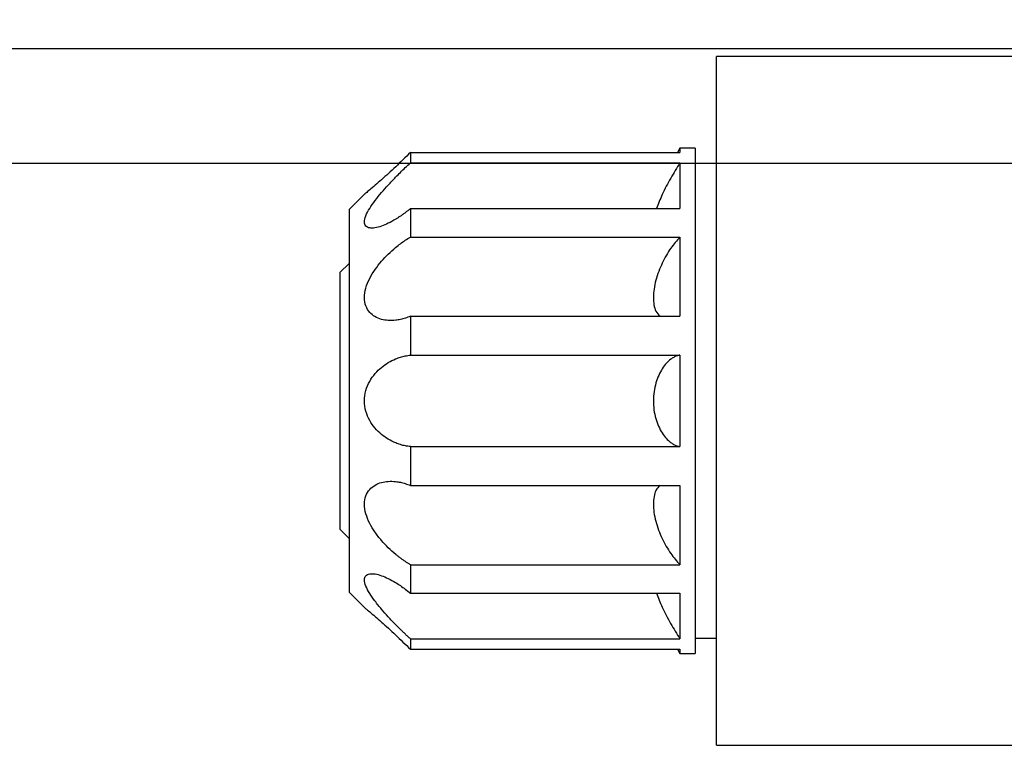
# Model space of a CAD drawing. Header units: inches. Extents: x 0.7 to 32.2, y 0.7 to 24.8.
# Tile 4 of 18: x 7 to 9.6, y 19.8 to 21.7. Entities that reach past the tile are written whole.
import ezdxf

# ---------------------------------------------------------------- set-up
doc = ezdxf.new("R2010")
doc.units = ezdxf.units.IN
doc.header["$LTSCALE"] = 3
doc.header["$MEASUREMENT"] = 0
doc.linetypes.add('SLD-Solid', pattern=[0])
doc.layers.add('DIMENSIONS', color=140, linetype='SLD-Solid', lineweight=25)
doc.styles.add('SLDTEXTSTYLE0', font='TXT', dxfattribs={"width": 0.7})
doc.dimstyles.new('SLDDIMSTYLE4', dxfattribs={"dimtxt": 0.254883, "dimasz": 0.39, "dimexe": 0, "dimexo": 0.0625, "dimgap": 0.063721, "dimtad": 0, "dimtih": 1, "dimtoh": 1, "dimrnd": 1e-09, "dimzin": 0, "dimdsep": 46, "dimtxsty": 'SLDTEXTSTYLE0', "dimsah": 1, "dimcen": 0.09, "dimadec": 0, "dimazin": 0, "dimtfac": 1, "dimtmove": 0, "dimatfit": 0, "dimfxl": 0, "dimfrac": 2, "dimtolj": 1, "dimtzin": 12, "dimarcsym": 0})
doc.dimstyles.new('SLDDIMSTYLE5', dxfattribs={"dimtxt": 0.254883, "dimasz": 0.39, "dimexe": 0, "dimexo": 0.0625, "dimgap": 0.063721, "dimtad": 0, "dimtih": 1, "dimtoh": 1, "dimrnd": 1e-09, "dimdsep": 46, "dimtxsty": 'SLDTEXTSTYLE0', "dimsah": 1, "dimcen": 0.09, "dimadec": 0, "dimazin": 2, "dimtfac": 1, "dimtmove": 0, "dimatfit": 0, "dimfxl": 0, "dimfrac": 2, "dimtolj": 1, "dimtzin": 12, "dimarcsym": 0})

# ---------------------------------------------------------------- blocks, each defined once
blk = doc.blocks.new('_D_10')
at = {"layer": 'DIMENSIONS'}
for p, q in [((4.9373, 22.8091), (4.8517, 22.8091)), ((4.8517, 22.8091), (4.8517, 22.404)), ((5.4827, 22.8091), (5.5683, 22.8091)), ((5.5683, 22.8091), (5.5683, 22.404)), ((5.9423, 22.8091), (6.6923, 22.8091)), ((6.6923, 22.8091), (6.6923, 21.597)), ((4.8517, 22.404), (4.9373, 22.404)), ((5.5683, 22.404), (5.4827, 22.404)), ((10.6604, 21.597), (6.3173, 21.597)), ((11.1014, 21.3017), (6.3173, 21.3017)), ((6.6923, 21.3017), (6.6923, 20.5517))]:
    blk.add_line(p, q, dxfattribs=at)
for points in [[(6.6923, 21.597), (6.7523, 21.987), (6.6323, 21.987)], [(6.6923, 21.3017), (6.6323, 20.9117), (6.7523, 20.9117)]]:
    blk.add_solid(points, dxfattribs=at)
at = {"layer": 'DIMENSIONS', "char_height": 0.25, "attachment_point": 1, "style": 'SLDTEXTSTYLE0'}
for s, insert in [('0.30', (4.8313, 23.1884)), ('7.5', (4.9373, 22.7263))]:
    blk.add_mtext(s, dxfattribs=dict(at, insert=insert))
blk = doc.blocks.new('_D_11')
at = {"layer": 'DIMENSIONS'}
for p, q in [((10.8104, 21.747), (10.8104, 22.8398)), ((11.2514, 21.7288), (11.2514, 22.8398)), ((8.933, 22.4648), (8.8474, 22.4648)), ((8.8474, 22.4648), (8.8474, 22.0597)), ((9.6904, 22.4648), (9.776, 22.4648)), ((9.776, 22.4648), (9.776, 22.0597)), ((10.8104, 22.4648), (10.0358, 22.4648)), ((11.2514, 22.4648), (12.0014, 22.4648)), ((8.8474, 22.0597), (8.933, 22.0597)), ((9.776, 22.0597), (9.6904, 22.0597))]:
    blk.add_line(p, q, dxfattribs=at)
for points in [[(10.8104, 22.4648), (10.4204, 22.5248), (10.4204, 22.4048)], [(11.2514, 22.4648), (11.6414, 22.4048), (11.6414, 22.5248)]]:
    blk.add_solid(points, dxfattribs=at)
at = {"layer": 'DIMENSIONS', "char_height": 0.25, "attachment_point": 1, "style": 'SLDTEXTSTYLE0'}
for s, insert in [('0.44', (8.933, 22.8441)), ('11.2', (8.933, 22.382))]:
    blk.add_mtext(s, dxfattribs=dict(at, insert=insert))

msp = doc.modelspace()

# ---------------------------------------------------------------- linework, layer by layer
for p, q in [((10.8104, 21.5773), (8.8419, 21.5773)), ((8.8419, 19.8056), (8.8419, 21.5773)), ((8.0545, 21.3303), (8.0545, 21.3035)), ((8.0545, 21.3303), (8.7475, 21.3303)), ((8.7475, 21.3411), (8.7413, 21.3303)), ((8.7868, 21.3411), (8.7475, 21.3411)), ((8.7475, 21.3411), (8.7475, 21.3303)), ((8.7868, 21.3411), (8.7868, 20.0418)), ((8.0545, 21.3035), (8.7475, 21.3035)), ((8.7475, 21.3035), (8.7475, 21.1859)), ((8.8419, 21.3017), (8.7868, 21.3017)), ((7.9364, 21.223), (7.8971, 21.1836)), ((7.8971, 21.1836), (7.8971, 20.1993)), ((8.0545, 21.1859), (8.0545, 21.1127)), ((8.0545, 21.1859), (8.7475, 21.1859)), ((8.0545, 21.1127), (8.7475, 21.1127)), ((8.7475, 21.1127), (8.7475, 20.909)), ((7.8971, 21.0452), (7.8734, 21.0216)), ((7.8734, 21.0216), (7.8734, 20.3613)), ((8.0545, 20.909), (8.0545, 20.8091)), ((8.0545, 20.909), (8.7475, 20.909)), ((8.0545, 20.8091), (8.7475, 20.8091)), ((8.7475, 20.8091), (8.7475, 20.5738)), ((8.0545, 20.5738), (8.7475, 20.5738)), ((8.0545, 20.5738), (8.0545, 20.4739)), ((8.0545, 20.4739), (8.7475, 20.4739)), ((8.7475, 20.4739), (8.7475, 20.2701)), ((7.8734, 20.3613), (7.8971, 20.3376)), ((8.0545, 20.2701), (8.0545, 20.197)), ((8.0545, 20.2701), (8.7475, 20.2701)), ((7.8971, 20.1993), (7.9364, 20.1599)), ((8.0545, 20.197), (8.7475, 20.197)), ((8.7475, 20.197), (8.7475, 20.0794)), ((8.0545, 20.0794), (8.0545, 20.0526)), ((8.0545, 20.0794), (8.7475, 20.0794)), ((8.7868, 20.0812), (8.8419, 20.0812)), ((8.0545, 20.0526), (8.7475, 20.0526)), ((8.7413, 20.0526), (8.7475, 20.0418)), ((8.7475, 20.0526), (8.7475, 20.0418)), ((8.7475, 20.0418), (8.7868, 20.0418)), ((8.8419, 19.8056), (10.8104, 19.8056))]:
    msp.add_line(p, q)
for points, knots in [([(8.0545, 21.3303), (8.0418, 21.3178), (8.0164, 21.2928), (7.9797, 21.2595), (7.9525, 21.2362), (7.9396, 21.2256), (7.9352, 21.2219), (7.9364, 21.2229), (7.9364, 21.223)], [0, 0, 0, 0, 0.249066, 0.499055, 0.748764, 0.87435, 0.999583, 1, 1, 1, 1]), ([(8.0545, 21.1859), (8.0524, 21.1841), (8.048, 21.1806), (8.0416, 21.1757), (8.0352, 21.1711), (8.029, 21.1667), (8.0228, 21.1626), (8.0122, 21.156), (7.9978, 21.148), (7.9797, 21.1403), (7.9634, 21.1359), (7.9492, 21.1355), (7.9391, 21.14), (7.9351, 21.1508), (7.939, 21.1671), (7.9493, 21.1864), (7.9635, 21.2068), (7.9799, 21.227), (7.9976, 21.2471), (8.0141, 21.2644), (8.0289, 21.2793), (8.0416, 21.2916), (8.0502, 21.2995), (8.0545, 21.3035)], [0, 0, 0, 0, 0.021425, 0.042541, 0.063379, 0.083969, 0.104342, 0.124528, 0.188995, 0.249522, 0.314876, 0.374681, 0.437336, 0.499816, 0.562396, 0.625066, 0.687752, 0.750079, 0.810536, 0.874939, 0.915664, 0.957268, 1, 1, 1, 1]), ([(8.7475, 21.3035), (8.7396, 21.2907), (8.7239, 21.2649), (8.7016, 21.2229), (8.6918, 21.1979), (8.6871, 21.1859)], [0, 0, 0, 0, 0.341064, 0.683136, 1, 1, 1, 1]), ([(8.0545, 20.909), (8.0524, 20.9081), (8.048, 20.9064), (8.0416, 20.9042), (8.0352, 20.9023), (8.029, 20.9008), (8.0228, 20.8996), (8.0122, 20.8982), (7.9978, 20.8977), (7.9797, 20.9007), (7.9634, 20.9073), (7.9492, 20.9186), (7.9391, 20.9347), (7.9351, 20.9566), (7.939, 20.9817), (7.9493, 21.0067), (7.9635, 21.0298), (7.9799, 21.0506), (7.9976, 21.0695), (8.0141, 21.0843), (8.0289, 21.0959), (8.0416, 21.105), (8.0502, 21.1101), (8.0545, 21.1127)], [0, 0, 0, 0, 0.021425, 0.042541, 0.063379, 0.083969, 0.104342, 0.124528, 0.188995, 0.249522, 0.314876, 0.374681, 0.437336, 0.499816, 0.562396, 0.625066, 0.687752, 0.750079, 0.810536, 0.874939, 0.915664, 0.957268, 1, 1, 1, 1]), ([(8.7475, 21.1127), (8.7396, 21.1038), (8.7238, 21.0859), (8.7015, 21.0469), (8.687, 21.0094), (8.6805, 20.979), (8.6787, 20.9572), (8.6804, 20.9379), (8.6855, 20.9194), (8.6926, 20.9128), (8.6967, 20.909)], [0, 0, 0, 0, 0.17515, 0.350819, 0.526716, 0.615312, 0.703542, 0.791954, 0.88072, 1, 1, 1, 1]), ([(8.0545, 20.5738), (8.0524, 20.5741), (8.048, 20.5745), (8.0416, 20.5756), (8.0352, 20.5771), (8.029, 20.5788), (8.0228, 20.5809), (8.0122, 20.585), (7.9978, 20.5922), (7.9797, 20.605), (7.9634, 20.6208), (7.9492, 20.6408), (7.9391, 20.6643), (7.9351, 20.6914), (7.939, 20.7185), (7.9493, 20.7424), (7.9635, 20.7622), (7.9799, 20.778), (7.9976, 20.7906), (8.0141, 20.7989), (8.0289, 20.8042), (8.0416, 20.8075), (8.0502, 20.8085), (8.0545, 20.8091)], [0, 0, 0, 0, 0.021425, 0.042541, 0.063379, 0.083969, 0.104342, 0.124528, 0.188995, 0.249522, 0.314876, 0.374681, 0.437336, 0.499816, 0.562396, 0.625066, 0.687752, 0.750079, 0.810536, 0.874939, 0.915664, 0.957268, 1, 1, 1, 1]), ([(8.7475, 20.8091), (8.7461, 20.8088), (8.7434, 20.8083), (8.7394, 20.8071), (8.7355, 20.8055), (8.7316, 20.8035), (8.7278, 20.8012), (8.7213, 20.7966), (8.7126, 20.7885), (8.702, 20.7746), (8.6928, 20.7578), (8.6854, 20.7378), (8.6805, 20.7157), (8.6787, 20.6919), (8.6803, 20.6681), (8.6851, 20.6459), (8.6925, 20.6257), (8.7017, 20.6088), (8.7123, 20.5947), (8.7223, 20.5853), (8.7315, 20.5793), (8.7394, 20.5756), (8.7447, 20.5744), (8.7475, 20.5738)], [0, 0, 0, 0, 0.021414, 0.042474, 0.063235, 0.08375, 0.104072, 0.12425, 0.18798, 0.248824, 0.312665, 0.37375, 0.436366, 0.498724, 0.561211, 0.623947, 0.685219, 0.749261, 0.810452, 0.874576, 0.915446, 0.95711, 1, 1, 1, 1]), ([(8.0545, 20.2701), (8.0524, 20.2714), (8.048, 20.274), (8.0416, 20.2781), (8.0352, 20.2825), (8.029, 20.287), (8.0228, 20.2918), (8.0122, 20.3003), (7.9978, 20.3132), (7.9797, 20.3324), (7.9634, 20.3533), (7.9492, 20.3765), (7.9391, 20.4011), (7.9351, 20.4262), (7.939, 20.4481), (7.9493, 20.4645), (7.9635, 20.4756), (7.9799, 20.4822), (7.9976, 20.4851), (8.0141, 20.4847), (8.0289, 20.4822), (8.0416, 20.4789), (8.0502, 20.4756), (8.0545, 20.4739)], [0, 0, 0, 0, 0.021425, 0.042541, 0.063379, 0.083969, 0.104342, 0.124528, 0.188995, 0.249522, 0.314876, 0.374681, 0.437336, 0.499816, 0.562396, 0.625066, 0.687752, 0.750079, 0.810536, 0.874939, 0.915664, 0.957268, 1, 1, 1, 1]), ([(8.6967, 20.4739), (8.6927, 20.4703), (8.6856, 20.4639), (8.6805, 20.4457), (8.6787, 20.4266), (8.6803, 20.4047), (8.6867, 20.3743), (8.7012, 20.3366), (8.7236, 20.2973), (8.7395, 20.2792), (8.7475, 20.2701)], [0, 0, 0, 0, 0.11626, 0.204831, 0.293037, 0.381424, 0.470165, 0.646547, 0.823202, 1, 1, 1, 1]), ([(8.0545, 20.0794), (8.0524, 20.0814), (8.048, 20.0853), (8.0416, 20.0914), (8.0352, 20.0975), (8.029, 20.1036), (8.0228, 20.1097), (8.0122, 20.1204), (7.9978, 20.1356), (7.9797, 20.1561), (7.9634, 20.1763), (7.9492, 20.1966), (7.9391, 20.2157), (7.9351, 20.232), (7.939, 20.2428), (7.9493, 20.2474), (7.9635, 20.2469), (7.9799, 20.2425), (7.9976, 20.2349), (8.0141, 20.2259), (8.0289, 20.2163), (8.0416, 20.2073), (8.0502, 20.2005), (8.0545, 20.197)], [0, 0, 0, 0, 0.021425, 0.042541, 0.063379, 0.083969, 0.104342, 0.124528, 0.188995, 0.249522, 0.314876, 0.374681, 0.437336, 0.499816, 0.562396, 0.625066, 0.687752, 0.750079, 0.810536, 0.874939, 0.915664, 0.957268, 1, 1, 1, 1]), ([(8.6871, 20.197), (8.6917, 20.1852), (8.7014, 20.1604), (8.7237, 20.1184), (8.7395, 20.0924), (8.7475, 20.0794)], [0, 0, 0, 0, 0.311795, 0.655759, 1, 1, 1, 1]), ([(7.9364, 20.1599), (7.9372, 20.1593), (7.9387, 20.1581), (7.9529, 20.1463), (7.9794, 20.1237), (8.0163, 20.0901), (8.0418, 20.0651), (8.0545, 20.0526)], [0, 0, 0, 0, 0.1250091, 0.2506225, 0.5000838, 0.7498135, 1, 1, 1, 1])]:
    msp.add_open_spline(points, degree=3, knots=knots)

# ---------------------------------------------------------------- dimensions: what is measured, and where the dimension line sits
at = {"layer": 'DIMENSIONS'}
dim = msp.add_linear_dim(base=(6.6923, 21.597), p1=(11.2514, 21.3017), p2=(10.8104, 21.597), angle=90, dimstyle='SLDDIMSTYLE4', dxfattribs=at)
dim.commit()
dim.dimension.update_dxf_attribs({"geometry": '_D_10', "text_midpoint": (6.6923, 22.8091), "dimtype": 160})
dim = msp.add_linear_dim(base=(10.8104, 22.4648), p1=(11.2514, 21.5788), p2=(10.8104, 21.597), dimstyle='SLDDIMSTYLE5', dxfattribs=at)
dim.commit()
dim.dimension.update_dxf_attribs({"geometry": '_D_11', "text_midpoint": (9.3117, 22.4648), "dimtype": 160})

doc.saveas('drawing.dxf')
